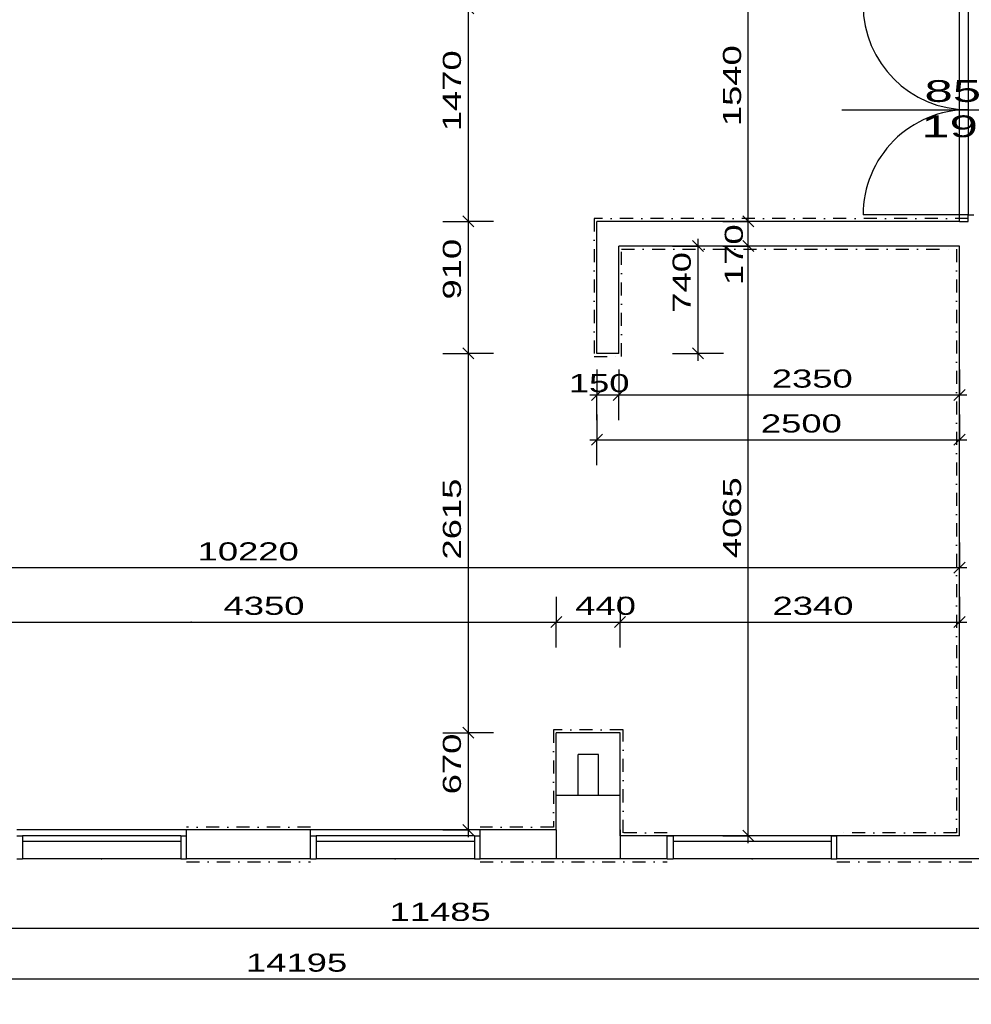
# Model space of a CAD drawing. Extents: x -196363 to 398972, y -489949 to -260582.
# Tile 56 of 256: x 71744 to 78305, y -381685 to -374897. Entities that reach past the tile are written whole.
import ezdxf

# ---------------------------------------------------------------- set-up
doc = ezdxf.new("R2010")
doc.units = 0
doc.header["$MEASUREMENT"] = 0
doc.linetypes.add('DOTDASH', pattern=[1, 0.3, -0.2, 0, -0.2, 0.3])
for name, color, linetype in [('dvere', 1, 'Continuous'), ('koty', 1, 'Continuous'), ('legenda', 1, 'Continuous'), ('noszdiv', 1, 'Continuous'), ('obklady', 14, 'Continuous'), ('okna', 2, 'Continuous'), ('popdver', 6, 'Continuous')]:
    doc.layers.add(name, color=color, linetype=linetype)
doc.styles.add('SPIRITTXTSTYLE1', font='ROMAN')
doc.linetypes.add('CERCH2', pattern='A,0,-1,[17,dur+dsp vaclavov.shx,S=0.003401,R=0,X=-1,Y=0],0', length=1)
doc.dimstyles.new('SPIRITSTYLE174', dxfattribs={"dimtxt": 125, "dimasz": 12.7, "dimexe": 175, "dimexo": 42.016209, "dimgap": 50, "dimtad": 1, "dimdec": 3, "dimzin": 0, "dimdsep": 46, "dimlunit": 7, "dimtxsty": 'SPIRITTXTSTYLE1', "dimblk1": '_TICKMARKS174', "dimblk2": '_TICKMARKS174', "dimsah": 1, "dimcen": 0.09, "dimdle": 50, "dimclrd": 1, "dimclre": 1, "dimclrt": 1, "dimadec": 0, "dimazin": 0, "dimtfac": 1, "dimtdec": 4, "dimtofl": 0, "dimtmove": 1, "dimatfit": 0, "dimfxl": 0, "dimtolj": 1, "dimtzin": 0, "dimarcsym": 0})
doc.dimstyles.new('SPIRITSTYLE175', dxfattribs={"dimtxt": 125, "dimasz": 12.7, "dimexe": 175, "dimexo": 174.994141, "dimgap": 50, "dimtad": 1, "dimdec": 3, "dimzin": 0, "dimdsep": 46, "dimlunit": 7, "dimtxsty": 'SPIRITTXTSTYLE1', "dimblk1": '_TICKMARKS175', "dimblk2": '_TICKMARKS175', "dimsah": 1, "dimcen": 0.09, "dimdle": 50, "dimclrd": 1, "dimclre": 1, "dimclrt": 1, "dimadec": 0, "dimazin": 0, "dimtfac": 1, "dimtdec": 4, "dimtofl": 0, "dimtmove": 1, "dimatfit": 0, "dimfxl": 0, "dimtolj": 1, "dimtzin": 0, "dimarcsym": 0})
doc.dimstyles.new('SPIRITSTYLE241', dxfattribs={"dimtxt": 125, "dimasz": 12.7, "dimexe": 175, "dimexo": 567.87561, "dimgap": 50, "dimtad": 1, "dimdec": 3, "dimzin": 0, "dimdsep": 46, "dimlunit": 7, "dimtxsty": 'SPIRITTXTSTYLE1', "dimblk1": '_TICKMARKS241', "dimblk2": '_TICKMARKS241', "dimsah": 1, "dimcen": 0.09, "dimdle": 50, "dimclrd": 1, "dimclre": 1, "dimclrt": 1, "dimadec": 0, "dimazin": 0, "dimtfac": 1, "dimtdec": 4, "dimtofl": 0, "dimtmove": 1, "dimatfit": 0, "dimfxl": 0, "dimtolj": 1, "dimtzin": 0, "dimarcsym": 0})
doc.dimstyles.new('SPIRITSTYLE242', dxfattribs={"dimtxt": 125, "dimasz": 12.7, "dimexe": 175, "dimexo": 587.868164, "dimgap": 50, "dimtad": 1, "dimdec": 3, "dimzin": 0, "dimdsep": 46, "dimlunit": 7, "dimtxsty": 'SPIRITTXTSTYLE1', "dimblk1": '_TICKMARKS242', "dimblk2": '_TICKMARKS242', "dimsah": 1, "dimcen": 0.09, "dimdle": 50, "dimclrd": 1, "dimclre": 1, "dimclrt": 1, "dimadec": 0, "dimazin": 0, "dimtfac": 1, "dimtdec": 4, "dimtofl": 0, "dimtmove": 1, "dimatfit": 0, "dimfxl": 0, "dimtolj": 1, "dimtzin": 0, "dimarcsym": 0})
doc.dimstyles.new('SPIRITSTYLE243', dxfattribs={"dimtxt": 125, "dimasz": 12.7, "dimexe": 175, "dimexo": 199.823639, "dimgap": 50, "dimtad": 1, "dimdec": 3, "dimzin": 0, "dimdsep": 46, "dimlunit": 7, "dimtxsty": 'SPIRITTXTSTYLE1', "dimblk1": '_TICKMARKS243', "dimblk2": '_TICKMARKS243', "dimsah": 1, "dimcen": 0.09, "dimdle": 50, "dimclrd": 1, "dimclre": 1, "dimclrt": 1, "dimadec": 0, "dimazin": 0, "dimtfac": 1, "dimtdec": 4, "dimtofl": 0, "dimtmove": 1, "dimatfit": 0, "dimfxl": 0, "dimtolj": 1, "dimtzin": 0, "dimarcsym": 0})
doc.dimstyles.new('SPIRITSTYLE244', dxfattribs={"dimtxt": 125, "dimasz": 12.7, "dimexe": 175, "dimexo": 1281.134399, "dimgap": 50, "dimtad": 1, "dimdec": 3, "dimzin": 0, "dimdsep": 46, "dimlunit": 7, "dimtxsty": 'SPIRITTXTSTYLE1', "dimblk1": '_TICKMARKS244', "dimblk2": '_TICKMARKS244', "dimsah": 1, "dimcen": 0.09, "dimdle": 50, "dimclrd": 1, "dimclre": 1, "dimclrt": 1, "dimadec": 0, "dimazin": 0, "dimtfac": 1, "dimtdec": 4, "dimtofl": 0, "dimtmove": 1, "dimatfit": 0, "dimfxl": 0, "dimtolj": 1, "dimtzin": 0, "dimarcsym": 0})
doc.dimstyles.new('SPIRITSTYLE245', dxfattribs={"dimtxt": 125, "dimasz": 12.7, "dimexe": 175, "dimexo": 362.467957, "dimgap": 50, "dimtad": 1, "dimdec": 3, "dimzin": 0, "dimdsep": 46, "dimlunit": 7, "dimtxsty": 'SPIRITTXTSTYLE1', "dimblk1": '_TICKMARKS245', "dimblk2": '_TICKMARKS245', "dimsah": 1, "dimcen": 0.09, "dimdle": 50, "dimclrd": 1, "dimclre": 1, "dimclrt": 1, "dimadec": 0, "dimazin": 0, "dimtfac": 1, "dimtdec": 4, "dimtofl": 0, "dimtmove": 1, "dimatfit": 0, "dimfxl": 0, "dimtolj": 1, "dimtzin": 0, "dimarcsym": 0})
doc.dimstyles.new('SPIRITSTYLE246', dxfattribs={"dimtxt": 125, "dimasz": 12.7, "dimexe": 175, "dimexo": 712.462097, "dimgap": 50, "dimtad": 1, "dimdec": 3, "dimzin": 0, "dimdsep": 46, "dimlunit": 7, "dimtxsty": 'SPIRITTXTSTYLE1', "dimblk1": '_TICKMARKS246', "dimblk2": '_TICKMARKS246', "dimsah": 1, "dimcen": 0.09, "dimdle": 50, "dimclrd": 1, "dimclre": 1, "dimclrt": 1, "dimadec": 0, "dimazin": 0, "dimtfac": 1, "dimtdec": 4, "dimtofl": 0, "dimtmove": 1, "dimatfit": 0, "dimfxl": 0, "dimtolj": 1, "dimtzin": 0, "dimarcsym": 0})
doc.dimstyles.new('SPIRITSTYLE247', dxfattribs={"dimtxt": 125, "dimasz": 12.7, "dimexe": 175, "dimexo": 432.466797, "dimgap": 50, "dimtad": 1, "dimdec": 3, "dimzin": 0, "dimdsep": 46, "dimlunit": 7, "dimtxsty": 'SPIRITTXTSTYLE1', "dimblk1": '_TICKMARKS247', "dimblk2": '_TICKMARKS247', "dimsah": 1, "dimcen": 0.09, "dimdle": 50, "dimclrd": 1, "dimclre": 1, "dimclrt": 1, "dimadec": 0, "dimazin": 0, "dimtfac": 1, "dimtdec": 4, "dimtofl": 0, "dimtmove": 1, "dimatfit": 0, "dimfxl": 0, "dimtolj": 1, "dimtzin": 0, "dimarcsym": 0})
doc.dimstyles.new('SPIRITSTYLE248', dxfattribs={"dimtxt": 125, "dimasz": 12.7, "dimexe": 175, "dimexo": 110.75, "dimgap": 50, "dimtad": 1, "dimdec": 3, "dimzin": 0, "dimdsep": 46, "dimlunit": 7, "dimtxsty": 'SPIRITTXTSTYLE1', "dimblk1": '_TICKMARKS248', "dimblk2": '_TICKMARKS248', "dimsah": 1, "dimcen": 0.09, "dimdle": 50, "dimclrd": 1, "dimclre": 1, "dimclrt": 1, "dimadec": 0, "dimazin": 0, "dimtfac": 1, "dimtdec": 4, "dimtofl": 0, "dimtmove": 1, "dimatfit": 0, "dimfxl": 0, "dimtolj": 1, "dimtzin": 0, "dimarcsym": 0})
doc.dimstyles.new('SPIRITSTYLE249', dxfattribs={"dimtxt": 125, "dimasz": 12.7, "dimexe": 175, "dimexo": 419.990051, "dimgap": 50, "dimtad": 1, "dimdec": 3, "dimzin": 0, "dimdsep": 46, "dimlunit": 7, "dimtxsty": 'SPIRITTXTSTYLE1', "dimblk1": '_TICKMARKS249', "dimblk2": '_TICKMARKS249', "dimsah": 1, "dimcen": 0.09, "dimdle": 50, "dimclrd": 1, "dimclre": 1, "dimclrt": 1, "dimadec": 0, "dimazin": 0, "dimtfac": 1, "dimtdec": 4, "dimtofl": 0, "dimtmove": 1, "dimatfit": 0, "dimfxl": 0, "dimtolj": 1, "dimtzin": 0, "dimarcsym": 0})
doc.dimstyles.new('SPIRITSTYLE250', dxfattribs={"dimtxt": 125, "dimasz": 12.7, "dimexe": 175, "dimexo": 371.992981, "dimgap": 50, "dimtad": 1, "dimdec": 3, "dimzin": 0, "dimdsep": 46, "dimlunit": 7, "dimtxsty": 'SPIRITTXTSTYLE1', "dimblk1": '_TICKMARKS250', "dimblk2": '_TICKMARKS250', "dimsah": 1, "dimcen": 0.09, "dimdle": 50, "dimclrd": 1, "dimclre": 1, "dimclrt": 1, "dimadec": 0, "dimazin": 0, "dimtfac": 1, "dimtdec": 4, "dimtofl": 0, "dimtmove": 1, "dimatfit": 0, "dimfxl": 0, "dimtolj": 1, "dimtzin": 0, "dimarcsym": 0})
doc.dimstyles.new('SPIRITSTYLE26', dxfattribs={"dimtxt": 125, "dimasz": 12.7, "dimexe": 175, "dimexo": -175, "dimgap": 50, "dimtad": 1, "dimdec": 3, "dimzin": 0, "dimdsep": 46, "dimlunit": 7, "dimtxsty": 'SPIRITTXTSTYLE1', "dimblk1": '_TICKMARKS26', "dimblk2": '_TICKMARKS26', "dimsah": 1, "dimcen": 0.09, "dimdle": 50, "dimclrd": 1, "dimclre": 1, "dimclrt": 1, "dimadec": 0, "dimazin": 0, "dimtfac": 1, "dimtdec": 4, "dimtofl": 0, "dimtmove": 1, "dimatfit": 0, "dimfxl": 0, "dimtolj": 1, "dimtzin": 0, "dimarcsym": 0})

# ---------------------------------------------------------------- blocks, each defined once
blk = doc.blocks.new('_TICKMARKS174')
at = {"color": 1, "linetype": 'Continuous'}
blk.add_line((-3, -3), (3, 3), dxfattribs=at)
blk = doc.blocks.new('*D330')
at = {"color": 1, "linetype": 'Continuous', "ltscale": 300}
for p, q in [((68688.5625, -380984.90625, 1723.800049), (68688.5625, -381159.90625, 1723.800049)), ((80173.578125, -380984.90625, 1723.800049), (80173.578125, -381159.90625, 1723.800049)), ((68638.5625, -381159.90625, 1723.800049), (80223.578125, -381159.90625, 1723.800049)), ((68688.5625, -381334.875, 1723.800049), (68688.5625, -381159.90625, 1723.800049)), ((80173.578125, -381334.875, 1723.800049), (80173.578125, -381159.90625, 1723.800049))]:
    blk.add_line(p, q, dxfattribs=at)
at = {"color": 1, "linetype": 'Continuous', "ltscale": 300, "xscale": 12.69999980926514, "yscale": 12.69999980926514, "zscale": 12.69999980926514, "rotation": 180.0000050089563}
blk.add_blockref('_TICKMARKS174', (68688.5625, -381159.90625, 1723.800049), dxfattribs=at)
at = {"color": 1, "linetype": 'Continuous', "ltscale": 300, "xscale": 12.69999980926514, "yscale": 12.69999980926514, "zscale": 12.69999980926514}
blk.add_blockref('_TICKMARKS174', (80173.578125, -381159.90625, 1723.800049), dxfattribs=at)
at = {"color": 1, "linetype": 'Continuous', "ltscale": 300, "style": 'SPIRITTXTSTYLE1', "width": 1.5}
blk.add_text('11485', height=125, dxfattribs=at).set_placement((74294.171875, -381109.90625, 1723.800049))
blk = doc.blocks.new('_TICKMARKS175')
at = {"color": 1, "linetype": 'Continuous'}
blk.add_line((-3, -3), (3, 3), dxfattribs=at)
blk = doc.blocks.new('*D332')
at = {"color": 1, "linetype": 'Continuous', "ltscale": 300}
for p, q in [((66343.6, -381334.9, 1723.8), (66343.6, -381509.9, 1723.8)), ((80538.6, -381334.9, 1723.8), (80538.6, -381509.9, 1723.8)), ((66293.6, -381509.9, 1723.8), (80588.6, -381509.9, 1723.8)), ((66343.6, -381684.9, 1723.8), (66343.6, -381509.9, 1723.8)), ((80538.6, -381684.9, 1723.8), (80538.6, -381509.9, 1723.8))]:
    blk.add_line(p, q, dxfattribs=at)
at = {"color": 1, "linetype": 'Continuous', "ltscale": 300, "xscale": 12.69999980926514, "yscale": 12.69999980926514, "zscale": 12.69999980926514, "rotation": 180.0000050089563}
blk.add_blockref('_TICKMARKS175', (66343.6, -381509.9, 1723.8), dxfattribs=at)
at = {"color": 1, "linetype": 'Continuous', "ltscale": 300, "xscale": 12.69999980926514, "yscale": 12.69999980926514, "zscale": 12.69999980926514}
blk.add_blockref('_TICKMARKS175', (80538.6, -381509.9, 1723.8), dxfattribs=at)
at = {"color": 1, "linetype": 'Continuous', "ltscale": 300, "style": 'SPIRITTXTSTYLE1', "width": 1.5}
blk.add_text('14195', height=125, dxfattribs=at).set_placement((73304.2, -381459.9, 1723.8))
blk = doc.blocks.new('_TICKMARKS241')
at = {"color": 1, "linetype": 'Continuous'}
blk.add_line((-3, -3), (3, 3), dxfattribs=at)
blk = doc.blocks.new('*D459')
at = {"color": 1, "linetype": 'Continuous', "ltscale": 300}
for p, q in [((71093.6, -378875, 1723.8), (71093.6, -379050, 1723.8)), ((75443.6, -378875, 1723.8), (75443.6, -379050, 1723.8)), ((71043.6, -379050, 1723.8), (75493.6, -379050, 1723.8)), ((71093.6, -379225, 1723.8), (71093.6, -379050, 1723.8)), ((75443.6, -379225, 1723.8), (75443.6, -379050, 1723.8))]:
    blk.add_line(p, q, dxfattribs=at)
at = {"color": 1, "linetype": 'Continuous', "ltscale": 300, "xscale": 12.69999980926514, "yscale": 12.69999980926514, "zscale": 12.69999980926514, "rotation": 180.0000050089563}
blk.add_blockref('_TICKMARKS241', (71093.6, -379050, 1723.8), dxfattribs=at)
at = {"color": 1, "linetype": 'Continuous', "ltscale": 300, "xscale": 12.69999980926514, "yscale": 12.69999980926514, "zscale": 12.69999980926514}
blk.add_blockref('_TICKMARKS241', (75443.6, -379050, 1723.8), dxfattribs=at)
at = {"color": 1, "linetype": 'Continuous', "ltscale": 300, "style": 'SPIRITTXTSTYLE1', "width": 1.5}
blk.add_text('4350', height=125, dxfattribs=at).set_placement((73149.5, -379000, 1723.8))
blk = doc.blocks.new('_TICKMARKS242')
at = {"color": 1, "linetype": 'Continuous'}
blk.add_line((-3, -3), (3, 3), dxfattribs=at)
blk = doc.blocks.new('*D460')
at = {"color": 1, "linetype": 'Continuous', "ltscale": 300}
for p, q in [((75443.578125, -378875, 1723.800049), (75443.578125, -379050, 1723.800049)), ((75883.5625, -378875, 1723.800049), (75883.5625, -379050, 1723.800049)), ((75393.578125, -379050, 1723.800049), (75933.5625, -379050, 1723.800049)), ((75443.578125, -379225, 1723.800049), (75443.578125, -379050, 1723.800049)), ((75883.5625, -379225, 1723.800049), (75883.5625, -379050, 1723.800049))]:
    blk.add_line(p, q, dxfattribs=at)
at = {"color": 1, "linetype": 'Continuous', "ltscale": 300, "xscale": 12.69999980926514, "yscale": 12.69999980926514, "zscale": 12.69999980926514, "rotation": 180.0000050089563}
blk.add_blockref('_TICKMARKS242', (75443.578125, -379050, 1723.800049), dxfattribs=at)
at = {"color": 1, "linetype": 'Continuous', "ltscale": 300, "xscale": 12.69999980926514, "yscale": 12.69999980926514, "zscale": 12.69999980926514}
blk.add_blockref('_TICKMARKS242', (75883.5625, -379050, 1723.800049), dxfattribs=at)
at = {"color": 1, "linetype": 'Continuous', "ltscale": 300, "style": 'SPIRITTXTSTYLE1', "width": 1.5}
blk.add_text('440', height=125, dxfattribs=at).set_placement((75574.28125, -379000.03125, 1723.800049))
blk = doc.blocks.new('*D461')
at = {"color": 1, "linetype": 'Continuous', "ltscale": 300}
for p, q in [((75883.6, -378875, 1723.8), (75883.6, -379050, 1723.8)), ((78223.6, -378875, 1723.8), (78223.6, -379050, 1723.8)), ((75833.6, -379050, 1723.8), (78273.6, -379050, 1723.8)), ((75883.6, -379225, 1723.8), (75883.6, -379050, 1723.8)), ((78223.6, -379225, 1723.8), (78223.6, -379050, 1723.8))]:
    blk.add_line(p, q, dxfattribs=at)
at = {"color": 1, "linetype": 'Continuous', "ltscale": 300, "xscale": 12.69999980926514, "yscale": 12.69999980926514, "zscale": 12.69999980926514, "rotation": 180.0000050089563}
blk.add_blockref('_TICKMARKS242', (75883.6, -379050, 1723.8), dxfattribs=at)
at = {"color": 1, "linetype": 'Continuous', "ltscale": 300, "xscale": 12.69999980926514, "yscale": 12.69999980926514, "zscale": 12.69999980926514}
blk.add_blockref('_TICKMARKS242', (78223.6, -379050, 1723.8), dxfattribs=at)
at = {"color": 1, "linetype": 'Continuous', "ltscale": 300, "style": 'SPIRITTXTSTYLE1', "width": 1.5}
blk.add_text('2340', height=125, dxfattribs=at).set_placement((76934.5, -379000, 1723.8))
blk = doc.blocks.new('_TICKMARKS243')
at = {"color": 1, "linetype": 'Continuous'}
blk.add_line((-3, -3), (3, 3), dxfattribs=at)
blk = doc.blocks.new('*D462')
at = {"color": 1, "linetype": 'Continuous', "ltscale": 300}
for p, q in [((68003.6, -378500.2, 1723.8), (68003.6, -378675.2, 1723.8)), ((78223.6, -378500.2, 1723.8), (78223.6, -378675.2, 1723.8)), ((78273.6, -378675.2, 1723.8), (67953.6, -378675.2, 1723.8)), ((68003.6, -378850.2, 1723.8), (68003.6, -378675.2, 1723.8)), ((78223.6, -378850.2, 1723.8), (78223.6, -378675.2, 1723.8))]:
    blk.add_line(p, q, dxfattribs=at)
at = {"color": 1, "linetype": 'Continuous', "ltscale": 300, "xscale": 12.69999980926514, "yscale": 12.69999980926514, "zscale": 12.69999980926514}
for p, rotation in [((68003.6, -378675.2, 1723.8), 180.0000050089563), ((78223.6, -378675.2, 1723.8), 360.0000100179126)]:
    blk.add_blockref('_TICKMARKS243', p, dxfattribs=dict(at, rotation=rotation))
at = {"color": 1, "linetype": 'Continuous', "ltscale": 300, "style": 'SPIRITTXTSTYLE1', "width": 1.5}
blk.add_text('10220', height=125, rotation=360.00001, dxfattribs=at).set_placement((72970.7, -378625.2, 1723.8))
blk = doc.blocks.new('_TICKMARKS244')
at = {"color": 1, "linetype": 'Continuous'}
blk.add_line((-3, -3), (3, 3), dxfattribs=at)
blk = doc.blocks.new('*D463')
at = {"color": 1, "linetype": 'Continuous', "ltscale": 300}
for p, q in [((76767.5, -380572.9, 1723.8), (76767.5, -376407.9, 1723.8)), ((76592.5, -376457.9, 1723.8), (76767.5, -376457.9, 1723.8)), ((76942.4, -376457.9, 1723.8), (76767.5, -376457.9, 1723.8)), ((76592.5, -380522.9, 1723.8), (76767.5, -380522.9, 1723.8)), ((76942.4, -380522.9, 1723.8), (76767.5, -380522.9, 1723.8))]:
    blk.add_line(p, q, dxfattribs=at)
at = {"color": 1, "linetype": 'Continuous', "ltscale": 300, "xscale": 12.69999980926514, "yscale": 12.69999980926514, "zscale": 12.69999980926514}
for p, rotation in [((76767.5, -376457.9, 1723.8), 90.00000250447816), ((76767.5, -380522.9, 1723.8), 270.0000006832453)]:
    blk.add_blockref('_TICKMARKS244', p, dxfattribs=dict(at, rotation=rotation))
at = {"color": 1, "linetype": 'Continuous', "ltscale": 300, "style": 'SPIRITTXTSTYLE1', "width": 1.5}
blk.add_text('4065', height=125, rotation=90, dxfattribs=at).set_placement((76717.5, -378609.4, 1723.8))
blk = doc.blocks.new('_TICKMARKS26')
at = {"color": 1, "linetype": 'Continuous'}
blk.add_line((-3, -3), (3, 3), dxfattribs=at)
blk = doc.blocks.new('*D464')
at = {"color": 1, "linetype": 'Continuous', "ltscale": 300}
for p, q in [((76767.5, -376507.9, 1723.8), (76767.5, -376237.9, 1723.8)), ((76592.5, -376287.9, 1723.8), (76767.5, -376287.9, 1723.8)), ((76942.4, -376287.9, 1723.8), (76767.5, -376287.9, 1723.8)), ((76592.5, -376457.9, 1723.8), (76767.5, -376457.9, 1723.8)), ((76942.4, -376457.9, 1723.8), (76767.5, -376457.9, 1723.8))]:
    blk.add_line(p, q, dxfattribs=at)
at = {"color": 1, "linetype": 'Continuous', "ltscale": 300, "xscale": 12.69999980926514, "yscale": 12.69999980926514, "zscale": 12.69999980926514}
for p, rotation in [((76767.5, -376287.9, 1723.8), 90.00000250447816), ((76767.5, -376457.9, 1723.8), 270.0000006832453)]:
    blk.add_blockref('_TICKMARKS26', p, dxfattribs=dict(at, rotation=rotation))
at = {"color": 1, "linetype": 'Continuous', "ltscale": 300, "style": 'SPIRITTXTSTYLE1', "width": 1.5}
blk.add_text('170', height=125, rotation=90, dxfattribs=at).set_placement((76729.9, -376726.1, 1723.8))
blk = doc.blocks.new('*D465')
at = {"color": 1, "linetype": 'Continuous', "ltscale": 300}
for p, q in [((76592.5, -374747.9, 1723.8), (76767.5, -374747.9, 1723.8)), ((76767.5, -376337.9, 1723.8), (76767.5, -374697.9, 1723.8)), ((76942.4, -374747.9, 1723.8), (76767.5, -374747.9, 1723.8)), ((76592.5, -376287.9, 1723.8), (76767.5, -376287.9, 1723.8)), ((76942.4, -376287.9, 1723.8), (76767.5, -376287.9, 1723.8))]:
    blk.add_line(p, q, dxfattribs=at)
at = {"color": 1, "linetype": 'Continuous', "ltscale": 300, "xscale": 12.69999980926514, "yscale": 12.69999980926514, "zscale": 12.69999980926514}
for p, rotation in [((76767.5, -374747.9, 1723.8), 90.00000250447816), ((76767.5, -376287.9, 1723.8), 270.0000006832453)]:
    blk.add_blockref('_TICKMARKS26', p, dxfattribs=dict(at, rotation=rotation))
at = {"color": 1, "linetype": 'Continuous', "ltscale": 300, "style": 'SPIRITTXTSTYLE1', "width": 1.5}
blk.add_text('1540', height=125, rotation=90, dxfattribs=at).set_placement((76717.5, -375630.9, 1723.8))
blk = doc.blocks.new('_TICKMARKS245')
at = {"color": 1, "linetype": 'Continuous'}
blk.add_line((-3, -3), (3, 3), dxfattribs=at)
blk = doc.blocks.new('*D467')
at = {"color": 1, "linetype": 'Continuous', "ltscale": 300}
for p, q in [((74661.1, -374817.9, 1723.8), (74836.1, -374817.9, 1723.8)), ((74836.1, -374767.9, 1723.8), (74836.1, -376337.9, 1723.8)), ((75011.1, -374817.9, 1723.8), (74836.1, -374817.9, 1723.8)), ((74661.1, -376287.9, 1723.8), (74836.1, -376287.9, 1723.8)), ((75011.1, -376287.9, 1723.8), (74836.1, -376287.9, 1723.8))]:
    blk.add_line(p, q, dxfattribs=at)
at = {"color": 1, "linetype": 'Continuous', "ltscale": 300, "xscale": 12.69999980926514, "yscale": 12.69999980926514, "zscale": 12.69999980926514}
for p, rotation in [((74836.1, -374817.9, 1723.8), 90.00000250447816), ((74836.1, -376287.9, 1723.8), -90.00000250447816)]:
    blk.add_blockref('_TICKMARKS245', p, dxfattribs=dict(at, rotation=rotation))
at = {"color": 1, "linetype": 'Continuous', "ltscale": 300, "style": 'SPIRITTXTSTYLE1', "width": 1.5}
blk.add_text('1470', height=125, rotation=450.00002, dxfattribs=at).set_placement((74786.1, -375666, 1723.8))
blk = doc.blocks.new('_TICKMARKS246')
at = {"color": 1, "linetype": 'Continuous'}
blk.add_line((-3, -3), (3, 3), dxfattribs=at)
blk = doc.blocks.new('*D468')
at = {"color": 1, "linetype": 'Continuous', "ltscale": 300}
for p, q in [((74836.1, -376237.9, 1723.8), (74836.1, -377247.9, 1723.8)), ((74661.1, -376287.9, 1723.8), (74836.1, -376287.9, 1723.8)), ((75011.1, -376287.9, 1723.8), (74836.1, -376287.9, 1723.8)), ((74661.1, -377197.9, 1723.8), (74836.1, -377197.9, 1723.8)), ((75011.1, -377197.9, 1723.8), (74836.1, -377197.9, 1723.8))]:
    blk.add_line(p, q, dxfattribs=at)
at = {"color": 1, "linetype": 'Continuous', "ltscale": 300, "xscale": 12.69999980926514, "yscale": 12.69999980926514, "zscale": 12.69999980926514}
for p, rotation in [((74836.1, -376287.9, 1723.8), 90.00000250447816), ((74836.1, -377197.9, 1723.8), -90.00000250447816)]:
    blk.add_blockref('_TICKMARKS246', p, dxfattribs=dict(at, rotation=rotation))
at = {"color": 1, "linetype": 'Continuous', "ltscale": 300, "style": 'SPIRITTXTSTYLE1', "width": 1.5}
blk.add_text('910', height=125, rotation=450.00002, dxfattribs=at).set_placement((74786.1, -376826.2, 1723.8))
blk = doc.blocks.new('*D469')
at = {"color": 1, "linetype": 'Continuous', "ltscale": 300}
for p, q in [((74661.1, -377197.9, 1723.8), (74836.1, -377197.9, 1723.8)), ((74836.1, -377147.8, 1723.8), (74836.1, -379862.9, 1723.8)), ((75011.1, -377197.9, 1723.8), (74836.1, -377197.9, 1723.8)), ((74661.1, -379812.9, 1723.8), (74836.1, -379812.9, 1723.8)), ((75011.1, -379812.9, 1723.8), (74836.1, -379812.9, 1723.8))]:
    blk.add_line(p, q, dxfattribs=at)
at = {"color": 1, "linetype": 'Continuous', "ltscale": 300, "xscale": 12.69999980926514, "yscale": 12.69999980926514, "zscale": 12.69999980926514}
for p, rotation in [((74836.1, -377197.9, 1723.8), 90.00000250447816), ((74836.1, -379812.9, 1723.8), -90.00000250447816)]:
    blk.add_blockref('_TICKMARKS246', p, dxfattribs=dict(at, rotation=rotation))
at = {"color": 1, "linetype": 'Continuous', "ltscale": 300, "style": 'SPIRITTXTSTYLE1', "width": 1.5}
blk.add_text('2615', height=125, rotation=450.00002, dxfattribs=at).set_placement((74786.1, -378618.5, 1723.8))
blk = doc.blocks.new('_TICKMARKS247')
at = {"color": 1, "linetype": 'Continuous'}
blk.add_line((-3, -3), (3, 3), dxfattribs=at)
blk = doc.blocks.new('*D470')
at = {"color": 1, "linetype": 'Continuous', "ltscale": 300}
for p, q in [((74836.1, -379762.9, 1723.8), (74836.1, -380532.9, 1723.8)), ((74661.1, -379812.9, 1723.8), (74836.1, -379812.9, 1723.8)), ((75011.1, -379812.9, 1723.8), (74836.1, -379812.9, 1723.8)), ((74661.1, -380482.9, 1723.8), (74836.1, -380482.9, 1723.8)), ((75011.1, -380482.9, 1723.8), (74836.1, -380482.9, 1723.8))]:
    blk.add_line(p, q, dxfattribs=at)
at = {"color": 1, "linetype": 'Continuous', "ltscale": 300, "xscale": 12.69999980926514, "yscale": 12.69999980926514, "zscale": 12.69999980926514}
for p, rotation in [((74836.1, -379812.9, 1723.8), 90.00000250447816), ((74836.1, -380482.9, 1723.8), -90.00000250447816)]:
    blk.add_blockref('_TICKMARKS247', p, dxfattribs=dict(at, rotation=rotation))
at = {"color": 1, "linetype": 'Continuous', "ltscale": 300, "style": 'SPIRITTXTSTYLE1', "width": 1.5}
blk.add_text('670', height=125, rotation=450.00002, dxfattribs=at).set_placement((74786.1, -380237.2, 1723.8))
blk = doc.blocks.new('_TICKMARKS248')
at = {"color": 1, "linetype": 'Continuous'}
blk.add_line((-3, -3), (3, 3), dxfattribs=at)
blk = doc.blocks.new('*D471')
at = {"color": 1, "linetype": 'Continuous', "ltscale": 300}
for p, q in [((75723.6, -377308.6, 1723.8), (75723.6, -377483.6, 1723.8)), ((75873.6, -377308.6, 1723.8), (75873.6, -377483.6, 1723.8)), ((75673.6, -377483.6, 1723.8), (75923.6, -377483.6, 1723.8)), ((75723.6, -377658.6, 1723.8), (75723.6, -377483.6, 1723.8)), ((75873.6, -377658.6, 1723.8), (75873.6, -377483.6, 1723.8))]:
    blk.add_line(p, q, dxfattribs=at)
at = {"color": 1, "linetype": 'Continuous', "ltscale": 300, "xscale": 12.69999980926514, "yscale": 12.69999980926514, "zscale": 12.69999980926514, "rotation": 180.0000050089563}
blk.add_blockref('_TICKMARKS248', (75723.6, -377483.6, 1723.8), dxfattribs=at)
at = {"color": 1, "linetype": 'Continuous', "ltscale": 300, "xscale": 12.69999980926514, "yscale": 12.69999980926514, "zscale": 12.69999980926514}
blk.add_blockref('_TICKMARKS248', (75873.6, -377483.6, 1723.8), dxfattribs=at)
at = {"color": 1, "linetype": 'Continuous', "ltscale": 300, "style": 'SPIRITTXTSTYLE1', "width": 1.5}
blk.add_text('150', height=125, dxfattribs=at).set_placement((75529.9, -377464.9, 1723.8))
blk = doc.blocks.new('*D472')
at = {"color": 1, "linetype": 'Continuous', "ltscale": 300}
for p, q in [((75873.6, -377308.6, 1723.8), (75873.6, -377483.6, 1723.8)), ((78223.6, -377308.6, 1723.8), (78223.6, -377483.6, 1723.8)), ((75823.6, -377483.6, 1723.8), (78273.6, -377483.6, 1723.8)), ((75873.6, -377658.6, 1723.8), (75873.6, -377483.6, 1723.8)), ((78223.6, -377658.6, 1723.8), (78223.6, -377483.6, 1723.8))]:
    blk.add_line(p, q, dxfattribs=at)
at = {"color": 1, "linetype": 'Continuous', "ltscale": 300, "xscale": 12.69999980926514, "yscale": 12.69999980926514, "zscale": 12.69999980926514, "rotation": 180.0000050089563}
blk.add_blockref('_TICKMARKS248', (75873.6, -377483.6, 1723.8), dxfattribs=at)
at = {"color": 1, "linetype": 'Continuous', "ltscale": 300, "xscale": 12.69999980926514, "yscale": 12.69999980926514, "zscale": 12.69999980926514}
blk.add_blockref('_TICKMARKS248', (78223.6, -377483.6, 1723.8), dxfattribs=at)
at = {"color": 1, "linetype": 'Continuous', "ltscale": 300, "style": 'SPIRITTXTSTYLE1', "width": 1.5}
blk.add_text('2350', height=125, dxfattribs=at).set_placement((76929.5, -377433.6, 1723.8))
blk = doc.blocks.new('_TICKMARKS249')
at = {"color": 1, "linetype": 'Continuous'}
blk.add_line((-3, -3), (3, 3), dxfattribs=at)
blk = doc.blocks.new('*D473')
at = {"color": 1, "linetype": 'Continuous', "ltscale": 300}
for p, q in [((75723.6, -377617.8, 1723.8), (75723.6, -377792.8, 1723.8)), ((78223.6, -377617.8, 1723.8), (78223.6, -377792.8, 1723.8)), ((75673.6, -377792.8, 1723.8), (78273.6, -377792.8, 1723.8)), ((75723.6, -377967.8, 1723.8), (75723.6, -377792.8, 1723.8)), ((78223.6, -377967.8, 1723.8), (78223.6, -377792.8, 1723.8))]:
    blk.add_line(p, q, dxfattribs=at)
at = {"color": 1, "linetype": 'Continuous', "ltscale": 300, "xscale": 12.69999980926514, "yscale": 12.69999980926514, "zscale": 12.69999980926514, "rotation": 180.0000050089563}
blk.add_blockref('_TICKMARKS249', (75723.6, -377792.8, 1723.8), dxfattribs=at)
at = {"color": 1, "linetype": 'Continuous', "ltscale": 300, "xscale": 12.69999980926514, "yscale": 12.69999980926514, "zscale": 12.69999980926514}
blk.add_blockref('_TICKMARKS249', (78223.6, -377792.8, 1723.8), dxfattribs=at)
at = {"color": 1, "linetype": 'Continuous', "ltscale": 300, "style": 'SPIRITTXTSTYLE1', "width": 1.5}
blk.add_text('2500', height=125, dxfattribs=at).set_placement((76854.5, -377742.9, 1723.8))
blk = doc.blocks.new('_TICKMARKS250')
at = {"color": 1, "linetype": 'Continuous'}
blk.add_line((-3, -3), (3, 3), dxfattribs=at)
blk = doc.blocks.new('*D474')
at = {"color": 1, "linetype": 'Continuous', "ltscale": 300}
for p, q in [((76420.6, -377247.9, 1723.8), (76420.6, -376407.9, 1723.8)), ((76245.6, -376457.9, 1723.8), (76420.6, -376457.9, 1723.8)), ((76595.6, -376457.9, 1723.8), (76420.6, -376457.9, 1723.8)), ((76245.6, -377197.9, 1723.8), (76420.6, -377197.9, 1723.8)), ((76595.6, -377197.9, 1723.8), (76420.6, -377197.9, 1723.8))]:
    blk.add_line(p, q, dxfattribs=at)
at = {"color": 1, "linetype": 'Continuous', "ltscale": 300, "xscale": 12.69999980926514, "yscale": 12.69999980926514, "zscale": 12.69999980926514}
for p, rotation in [((76420.6, -376457.9, 1723.8), 90.00000250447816), ((76420.6, -377197.9, 1723.8), 270.0000006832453)]:
    blk.add_blockref('_TICKMARKS250', p, dxfattribs=dict(at, rotation=rotation))
at = {"color": 1, "linetype": 'Continuous', "ltscale": 300, "style": 'SPIRITTXTSTYLE1', "width": 1.5}
blk.add_text('740', height=125, rotation=90, dxfattribs=at).set_placement((76370.6, -376917.2, 1723.8))

msp = doc.modelspace()

# ---------------------------------------------------------------- linework, layer by layer
at = {"layer": 'dvere', "color": 7, "linetype": 'CERCH2', "ltscale": 300}
msp.add_line((78283.5625, -374792.90625, 3447.6001), (78283.5625, -376242.875, 3447.6001), dxfattribs=at)
at = {"layer": 'dvere', "color": 7, "linetype": 'Continuous', "ltscale": 300}
for p, q in [((78283.5625, -376242.875, 2623.80005), (77558.57031, -376242.875, 2623.80005)), ((78283.5625, -376287.875, 2623.80005), (78283.5625, -376242.875, 2623.80005)), ((78283.5625, -376242.875, 2623.80005), (78323.57031, -376242.875, 2623.80005))]:
    msp.add_line(p, q, dxfattribs=at)
for centre, start, end in [((78283.5625, -374792.90625, 2623.80005), 180.000005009, 270.000000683), ((78283.5625, -376242.875, 2623.80005), 90.000002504, 180.000005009)]:
    msp.add_arc(centre, 724.99127, start, end, dxfattribs=at)
msp.add_point((78283.5625, -375517.90625, 2623.80005), dxfattribs=at)
at = {"layer": 'legenda', "color": 1, "linetype": 'Continuous', "ltscale": 300}
msp.add_point((72925.13281, -379051.375, 4347.59961), dxfattribs=at)
at = {"layer": 'noszdiv', "color": 1, "linetype": 'CERCH2', "ltscale": 300}
msp.add_line((78223.58594, -376287.875, 2623.80005), (78223.58594, -374747.875, 2623.80005), dxfattribs=at)
at = {"layer": 'noszdiv', "color": 1, "linetype": 'Continuous', "ltscale": 300}
for p, q in [((75723.57031, -377197.875, 2623.80005), (75723.57031, -376287.875, 2623.80005)), ((78223.58594, -376287.875, 2623.80005), (75723.57031, -376287.875, 2623.80005)), ((78223.58594, -376287.875, 2623.80005), (78223.58594, -376287.875, 2623.80005)), ((78223.58594, -376287.875, 2623.80005), (78283.5625, -376287.875, 2623.80005)), ((78223.58594, -376457.875, 2623.80005), (75873.5625, -376457.875, 2623.80005)), ((75873.5625, -377197.875, 2623.80005), (75873.5625, -376457.875, 2623.80005)), ((78223.58594, -380522.875, 2623.80005), (78223.58594, -376457.875, 2623.80005)), ((75873.5625, -377197.875, 2623.80005), (75723.57031, -377197.875, 2623.80005)), ((75443.57812, -380482.875, 2623.80005), (75443.57812, -379812.875, 2623.80005)), ((75883.5625, -379812.875, 2623.80005), (75443.57812, -379812.875, 2623.80005)), ((75883.5625, -380522.875, 2623.80005), (75883.5625, -379812.875, 2623.80005)), ((75593.57031, -380242.875, 2623.80005), (75593.57031, -379962.875, 2623.80005)), ((75733.57031, -379962.875, 2623.80005), (75593.57031, -379962.875, 2623.80005)), ((75733.57031, -380242.875, 2623.80005), (75733.57031, -379962.875, 2623.80005)), ((75443.57812, -380242.875, 2623.80005), (75883.5625, -380242.875, 2623.80005)), ((72893.57812, -380482.875, 2623.80005), (71723.57031, -380482.875, 2623.80005)), ((72893.57812, -380682.875, 2623.80005), (72893.57812, -380482.875, 2623.80005)), ((73748.57031, -380482.875, 2623.80005), (72893.57812, -380482.875, 2623.80005)), ((73748.57031, -380682.875, 2623.80005), (73748.57031, -380482.875, 2623.80005)), ((74918.58594, -380482.875, 2623.80005), (73748.57031, -380482.875, 2623.80005)), ((74918.58594, -380682.875, 2623.80005), (74918.58594, -380482.875, 2623.80005)), ((75443.57812, -380482.875, 2623.80005), (74918.58594, -380482.875, 2623.80005)), ((75443.57812, -380482.875, 2623.80005), (75443.57812, -380682.875, 2623.80005)), ((75883.5625, -380482.875, 2623.80005), (75883.5625, -380682.875, 2623.80005)), ((76208.57812, -380522.875, 2623.80005), (75883.5625, -380522.875, 2623.80005)), ((76208.57812, -380682.875, 2623.80005), (76208.57812, -380522.875, 2623.80005)), ((77378.5625, -380522.875, 2623.80005), (76208.57812, -380522.875, 2623.80005)), ((77378.5625, -380682.875, 2623.80005), (77378.5625, -380522.875, 2623.80005)), ((78223.58594, -380522.875, 2623.80005), (77378.5625, -380522.875, 2623.80005)), ((73748.57031, -380682.875, 2623.80005), (72893.57812, -380682.875, 2623.80005)), ((76208.57812, -380682.875, 2623.80005), (74918.58594, -380682.875, 2623.80005)), ((80173.57812, -380682.875, 2623.80005), (77378.5625, -380682.875, 2623.80005))]:
    msp.add_line(p, q, dxfattribs=at)
at = {"layer": 'obklady', "color": 14, "linetype": 'DOTDASH', "ltscale": 300}
for p, q in [((78283.5625, -376267.875, 4347.59961), (75703.5625, -376267.875, 4347.59961)), ((75703.5625, -376267.875, 4347.59961), (75703.5625, -377217.84375, 4347.59961)), ((75893.57031, -377217.84375, 4347.59961), (75893.57031, -376477.84375, 4347.59961)), ((75893.57031, -376477.84375, 4347.59961), (78203.58594, -376477.84375, 4347.59961)), ((78203.58594, -376477.84375, 4347.59961), (78203.58594, -380502.90625, 4347.59961)), ((75703.5625, -377217.84375, 4347.59961), (75893.57031, -377217.84375, 4347.59961)), ((75903.5625, -379792.875, 4347.59961), (75423.57031, -379792.875, 4347.59961)), ((75423.57031, -379792.875, 4347.59961), (75423.57031, -380462.875, 4347.59961)), ((75903.5625, -380502.90625, 4347.59961), (75903.5625, -379792.875, 4347.59961)), ((73748.57031, -380462.875, 4347.59961), (72893.57812, -380462.875, 4347.59961)), ((75423.57031, -380462.875, 4347.59961), (74918.58594, -380462.875, 4347.59961)), ((76208.57812, -380502.90625, 4347.59961), (75903.5625, -380502.90625, 4347.59961)), ((78203.58594, -380502.90625, 4347.59961), (77378.5625, -380502.90625, 4347.59961)), ((72893.57812, -380702.875, 4347.59961), (73748.57031, -380702.875, 4347.59961)), ((74918.58594, -380702.875, 4347.59961), (76208.57812, -380702.875, 4347.59961)), ((77378.5625, -380702.875, 4347.59961), (80153.58594, -380702.875, 4347.59961))]:
    msp.add_line(p, q, dxfattribs=at)
at = {"layer": 'okna', "color": 7, "linetype": 'Continuous', "ltscale": 300}
for p, q in [((71723.57031, -380522.875, 2623.80005), (71763.57812, -380522.875, 2623.80005)), ((72853.57031, -380522.875, 3523.80005), (71763.57812, -380522.875, 3523.80005)), ((72853.57031, -380522.875, 3447.6001), (71763.57812, -380522.875, 3447.6001)), ((71763.57812, -380522.875, 2623.80005), (71763.57812, -380682.875, 2623.80005)), ((72853.57031, -380522.875, 2623.80005), (72893.57812, -380522.875, 2623.80005)), ((72853.57031, -380522.875, 2623.80005), (72853.57031, -380682.875, 2623.80005)), ((73748.57031, -380522.875, 2623.80005), (73788.57812, -380522.875, 2623.80005)), ((74878.57031, -380522.875, 3523.80005), (73788.57812, -380522.875, 3523.80005)), ((74878.57031, -380522.875, 3447.6001), (73788.57812, -380522.875, 3447.6001)), ((73788.57812, -380522.875, 2623.80005), (73788.57812, -380682.875, 2623.80005)), ((74878.57031, -380522.875, 2623.80005), (74918.58594, -380522.875, 2623.80005)), ((74878.57031, -380522.875, 2623.80005), (74878.57031, -380682.875, 2623.80005)), ((76208.57812, -380522.875, 2623.80005), (76248.58594, -380522.875, 2623.80005)), ((77338.57812, -380522.875, 3523.80005), (76248.58594, -380522.875, 3523.80005)), ((77338.57812, -380522.875, 3447.6001), (76248.58594, -380522.875, 3447.6001)), ((76248.58594, -380522.875, 2623.80005), (76248.58594, -380682.875, 2623.80005)), ((77338.57812, -380522.875, 2623.80005), (77378.5625, -380522.875, 2623.80005)), ((77338.57812, -380522.875, 2623.80005), (77338.57812, -380682.875, 2623.80005)), ((72853.57031, -380562.875, 3523.80005), (71763.57812, -380562.875, 3523.80005)), ((74878.57031, -380562.875, 3523.80005), (73788.57812, -380562.875, 3523.80005)), ((77338.57812, -380562.875, 3523.80005), (76248.58594, -380562.875, 3523.80005)), ((71723.57031, -380682.875, 2623.80005), (71763.57812, -380682.875, 2623.80005)), ((72853.57031, -380682.875, 3447.6001), (71763.57812, -380682.875, 3447.6001)), ((72853.57031, -380682.875, 2623.80005), (72893.57812, -380682.875, 2623.80005)), ((73748.57031, -380682.875, 2623.80005), (73788.57812, -380682.875, 2623.80005)), ((74878.57031, -380682.875, 3447.6001), (73788.57812, -380682.875, 3447.6001)), ((74878.57031, -380682.875, 2623.80005), (74918.58594, -380682.875, 2623.80005)), ((76208.57812, -380682.875, 2623.80005), (76248.58594, -380682.875, 2623.80005)), ((77338.57812, -380682.875, 3447.6001), (76248.58594, -380682.875, 3447.6001)), ((77338.57812, -380682.875, 2623.80005), (77378.5625, -380682.875, 2623.80005))]:
    msp.add_line(p, q, dxfattribs=at)
for p in [(72308.58594, -380682.875, 2623.80005), (74333.5625, -380682.875, 2623.80005), (76793.57031, -380682.875, 2623.80005)]:
    msp.add_point(p, dxfattribs=at)
at = {"layer": 'popdver', "color": 6, "linetype": 'Continuous', "ltscale": 250}
msp.add_line((77411.29688, -375517.90625, 1723.80005), (78483.79688, -375517.90625, 1723.80005), dxfattribs=at)
at = {"layer": 'popdver', "color": 6, "linetype": 'Continuous', "ltscale": 304.799988}
msp.add_point((78283.5625, -375517.90625, 1723.80005), dxfattribs=at)
at = {"layer": 'popdver', "color": 6, "linetype": 'Continuous', "ltscale": 250}
msp.add_point((78283.5625, -375517.90625, 1723.80005), dxfattribs=at)

# ---------------------------------------------------------------- texts
at = {"layer": 'popdver', "color": 6, "linetype": 'Continuous', "ltscale": 250, "style": 'SPIRITTXTSTYLE1', "width": 1.75}
for s, p in [('850', (77982.01562, -375463.78125)), ('1970', (77960.1875, -375706.96875))]:
    msp.add_text(s, height=150, dxfattribs=at).set_placement(p)

# ---------------------------------------------------------------- dimensions: what is measured, and where the dimension line sits
at = {"layer": 'koty', "color": 1, "linetype": 'Continuous', "ltscale": 300}
for base, p1, p2, dimstyle, picture, middle in [((76767.45312, -376287.875, 1723.80005), (76767.45312, -376287.875, 1723.80005), (76767.45312, -374747.875, 1723.80005), 'SPIRITSTYLE26', '*D465', (76767.45312, -375517.875, 1723.80005)), ((74836.10938, -374817.875, 1723.80005), (75373.57812, -374817.875, 1723.80005), (75723.57031, -376287.875, 1723.80005), 'SPIRITSTYLE245', '*D467', (74836.10938, -375552.90625, 1723.80005)), ((74836.10938, -376287.875, 1723.80005), (75723.57031, -376287.875, 1723.80005), (75798.57031, -377197.875, 1723.80005), 'SPIRITSTYLE246', '*D468', (74836.10938, -376742.875, 1723.80005)), ((76420.55469, -377197.875, 1723.80005), (75873.5625, -377197.875, 1723.80005), (75873.5625, -376457.875, 1723.80005), 'SPIRITSTYLE250', '*D474', (76420.55469, -376827.84375, 1723.80005)), ((76767.45312, -380522.875, 1723.80005), (78223.58594, -380522.875, 1723.80005), (78223.58594, -376457.875, 1723.80005), 'SPIRITSTYLE244', '*D463', (76767.45312, -378490.375, 1723.80005)), ((74836.10938, -377197.875, 1723.80005), (75723.57031, -377197.875, 1723.80005), (75443.57812, -379812.875, 1723.80005), 'SPIRITSTYLE246', '*D469', (74836.10938, -378505.375, 1723.80005)), ((74836.10938, -379812.875, 1723.80005), (75443.57812, -379812.875, 1723.80005), (75443.57812, -380482.875, 1723.80005), 'SPIRITSTYLE247', '*D470', (74836.10938, -380147.875, 1723.80005))]:
    dim = msp.add_linear_dim(base=base, p1=p1, p2=p2, angle=90.000002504, dimstyle=dimstyle, dxfattribs=at)
    dim.commit()
    dim.dimension.update_dxf_attribs({"geometry": picture, "text_midpoint": middle})
dim = msp.add_linear_dim(base=(76767.45312, -376457.875, 1723.80005), p1=(76767.45312, -376457.875, 1723.80005), p2=(76767.45312, -376287.875, 1723.80005), angle=90.000002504, dimstyle='SPIRITSTYLE26', dxfattribs=at)
dim.commit()
dim.dimension.update_dxf_attribs({"geometry": '*D464', "text_midpoint": (76581.13281, -376726.09375), "dimtype": 160})
dim = msp.add_linear_dim(base=(75723.57031, -377483.625, 1723.80005), p1=(75723.57031, -377197.875, 1723.80005), p2=(75873.5625, -377197.875, 1723.80005), dimstyle='SPIRITSTYLE248', dxfattribs=at)
dim.commit()
dim.dimension.update_dxf_attribs({"geometry": '*D471', "text_midpoint": (75678.70312, -377464.875), "dimtype": 160})
for base, p1, p2, dimstyle, picture, middle in [((75723.57031, -377792.84375, 1723.80005), (75723.57031, -377197.875, 1723.80005), (78223.58594, -377197.875, 1723.80005), 'SPIRITSTYLE249', '*D473', (76973.57812, -377792.84375, 1723.80005)), ((75873.5625, -377483.625, 1723.80005), (75873.5625, -377197.875, 1723.80005), (78223.58594, -377197.875, 1723.80005), 'SPIRITSTYLE248', '*D472', (77048.57812, -377483.625, 1723.80005)), ((78223.58594, -378675.1875, 1723.80005), (78223.58594, -379050, 1723.80005), (68003.58594, -379050, 1723.80005), 'SPIRITSTYLE243', '*D462', (73113.58594, -378675.1875, 1723.80005)), ((71093.57812, -379050, 1723.80005), (71093.57812, -379792.875, 1723.80005), (75443.57812, -379812.875, 1723.80005), 'SPIRITSTYLE241', '*D459', (73268.57812, -379050, 1723.80005)), ((75443.57812, -379050, 1723.80005), (75443.57812, -379812.875, 1723.80005), (75883.5625, -379812.875, 1723.80005), 'SPIRITSTYLE242', '*D460', (75663.57031, -379050, 1723.80005)), ((75883.5625, -379050, 1723.80005), (75883.5625, -379812.875, 1723.80005), (78223.58594, -379812.875, 1723.80005), 'SPIRITSTYLE242', '*D461', (77053.57031, -379050, 1723.80005)), ((68688.5625, -381159.90625, 1723.80005), (68688.5625, -380802.875, 1723.80005), (80173.57812, -380942.875, 1723.80005), 'SPIRITSTYLE174', '*D330', (74431.07031, -381159.90625, 1723.80005)), ((66343.57812, -381509.875, 1723.80005), (66343.57812, -381159.90625, 1723.80005), (80538.57812, -381159.90625, 1723.80005), 'SPIRITSTYLE175', '*D332', (73441.07812, -381509.875, 1723.80005))]:
    dim = msp.add_linear_dim(base=base, p1=p1, p2=p2, dimstyle=dimstyle, dxfattribs=at)
    dim.commit()
    dim.dimension.update_dxf_attribs({"geometry": picture, "text_midpoint": middle})

doc.saveas('drawing.dxf')
